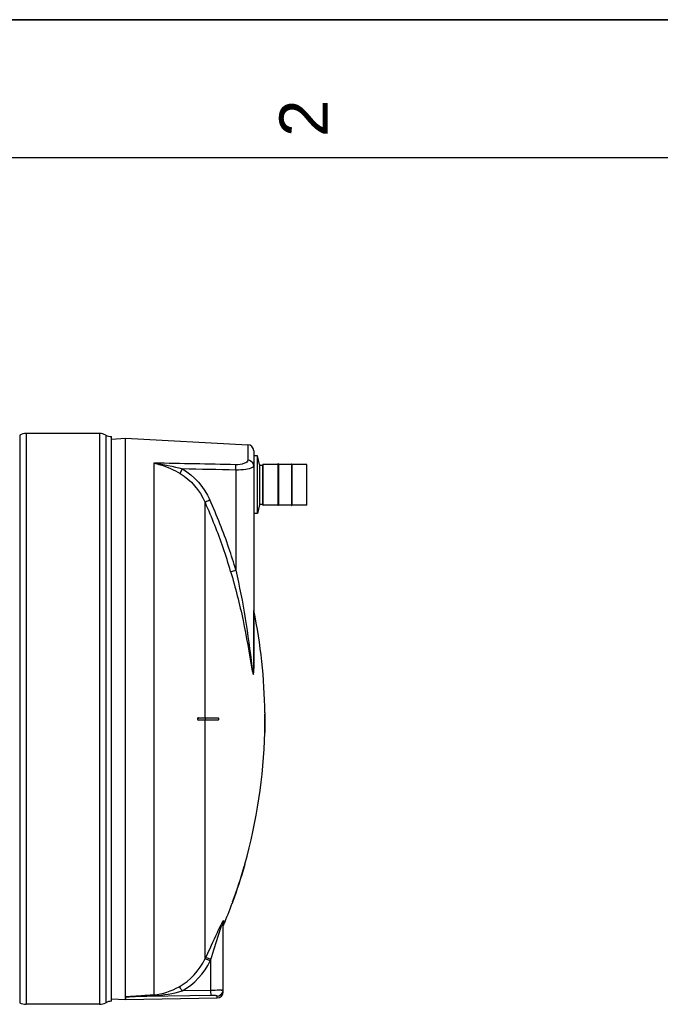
# Model space of a CAD drawing. Header units: millimetres. Extents: x 0 to 297, y 0 to 210.
# Tile 20 of 30: x 165 to 211, y 139 to 210. Entities that reach past the tile are written whole.
import ezdxf

# ---------------------------------------------------------------- set-up
doc = ezdxf.new("R2010")
doc.units = ezdxf.units.MM
doc.header["$LTSCALE"] = 16.335
doc.layers.get('0').update_dxf_attribs({"linetype": 'CONTINUOUS'})
doc.layers.add('08_SURFACES', color=7, linetype='CONTINUOUS')
doc.layers.add('AXES_REF', color=7, linetype='CONTINUOUS')
doc.styles.add('TEXTSTYLE_2', font='arial.ttf')

# ---------------------------------------------------------------- blocks, each defined once
blk = doc.blocks.new('MARGEA4_BL0', base_point=(148.514, 105.014))
at = {"color": 7, "linetype": 'Continuous'}
for p, q in [((297.014, 210.014), (0.014, 210.014)), ((287.014, 200.014), (10.014, 200.014))]:
    blk.add_line(p, q, dxfattribs=at)
at = {"color": 7, "linetype": 'Continuous', "style": 'TEXTSTYLE_2', "oblique": 0.00002}
blk.add_text('2', height=3.5, rotation=90, dxfattribs=at).set_placement((187.389, 201.514))

msp = doc.modelspace()

# ---------------------------------------------------------------- linework, layer by layer
at = {"color": 7, "linetype": 'Continuous'}
for p, q in [((0, 210), (297, 210)), ((170.85, 180.031), (165.546, 180.031)), ((171.734, 138.902), (171.734, 179.81)), ((171.737, 179.634), (172.742, 179.687)), ((172.742, 179.687), (181.604, 179.222)), ((172.742, 139.219), (172.742, 179.687)), ((182.023, 178.781), (182.023, 163.007)), ((182.447, 177.793), (182.447, 174.855)), ((182.447, 177.738), (182.695, 177.738)), ((182.695, 174.857), (182.695, 177.791)), ((183.782, 177.8), (182.703, 177.8)), ((183.817, 177.836), (183.782, 177.836)), ((183.782, 177.836), (183.782, 174.813)), ((183.817, 177.836), (183.817, 174.813)), ((184.754, 177.8), (183.817, 177.8)), ((184.754, 177.836), (184.789, 177.836)), ((184.754, 177.836), (184.754, 174.813)), ((184.789, 177.836), (184.789, 174.813)), ((185.868, 177.8), (184.789, 177.8)), ((185.877, 174.857), (185.877, 177.791)), ((182.447, 174.91), (182.695, 174.91)), ((183.782, 174.848), (182.703, 174.848)), ((183.817, 174.813), (183.782, 174.813)), ((184.754, 174.848), (183.817, 174.848)), ((184.754, 174.813), (184.789, 174.813)), ((185.868, 174.848), (184.789, 174.848)), ((179.813, 139.584), (179.813, 144.58)), ((172.742, 139.216), (172.742, 139.026)), ((172.749, 139.026), (179.379, 139.142)), ((170.85, 138.681), (165.546, 138.681)), ((171.737, 139.078), (172.742, 139.026))]:
    msp.add_line(p, q, dxfattribs=at)
at = {"color": 9, "linetype": 'Continuous'}
for p, q in [((165.078, 179.914), (165.078, 138.798)), ((165.546, 180.031), (165.546, 138.681)), ((170.85, 180.031), (170.85, 138.681)), ((171.318, 179.914), (171.318, 138.798)), ((181.604, 179.222), (181.604, 178.106)), ((174.798, 177.889), (174.798, 139.375)), ((182.703, 174.848), (182.703, 177.8)), ((185.868, 174.848), (185.868, 177.8)), ((180.732, 177.385), (180.732, 170.136)), ((178.491, 175.072), (178.523, 175.001)), ((178.491, 175.072), (178.523, 175.001)), ((182.032, 162.966), (182.032, 167.215)), ((179.847, 144.747), (179.847, 144.422)), ((178.491, 141.955), (178.536, 142.047)), ((178.501, 141.976), (178.536, 142.047)), ((178.884, 141.834), (178.929, 141.927)), ((178.894, 141.854), (178.929, 141.927)), ((178.929, 139.689), (178.929, 141.927)), ((172.749, 139.216), (172.742, 139.216)), ((178.937, 139.328), (172.749, 139.216)), ((172.749, 139.026), (172.749, 139.216)), ((178.929, 139.689), (176.84, 139.651)), ((179.379, 139.142), (179.379, 139.276))]:
    msp.add_line(p, q, dxfattribs=at)
msp.add_lwpolyline([(182.032, 162.966), (182.03, 162.971), (182.028, 162.975), (182.027, 162.98), (182.026, 162.985), (182.025, 162.989), (182.024, 162.994), (182.023, 162.998), (182.023, 163.003), (182.023, 163.007)], dxfattribs=at)
at = {"color": 7, "linetype": 'Continuous'}
msp.add_lwpolyline([(172.742, 139.219), (172.742, 139.218), (172.742, 139.218), (172.742, 139.217), (172.742, 139.217), (172.742, 139.216), (172.742, 139.216)], dxfattribs=at)
for centre, radius, start, end in [((165.546, 179.037), 0.994, 90, 118.07249), ((170.85, 179.037), 0.994, 61.92751, 90), ((171.734, 180.694), 0.884, 241.92751, 270), ((181.581, 178.781), 0.442, 0, 87), ((182.703, 177.791), 0.00884, 90, 180), ((185.868, 177.791), 0.00884, 0, 90), ((182.703, 174.857), 0.00884, 180, 270), ((185.868, 174.857), 0.00884, 270, 360), ((179.371, 139.584), 0.442, 271, 360), ((165.546, 139.676), 0.994, 241.92751, 270), ((170.85, 139.676), 0.994, 270, 298.07249), ((171.734, 138.018), 0.884, 90, 118.07249)]:
    msp.add_arc(centre, radius, start, end, dxfattribs=at)
at = {"color": 9, "linetype": 'Continuous'}
for centre, radius, start, end in [((144.756, 159.719), 37.065, 18.95632, 24.35031), ((144.724, 159.703), 37.489, 18.71813, 24.46984), ((144.777, 159.727), 37.042, 16.15397, 18.95452), ((144.747, 159.712), 37.464, 16.15397, 18.7161), ((186.245, 141.255), 7.315, 152.97971, 154.05481), ((184.886, 142.565), 5.484, 159.72675, 160.85326), ((183.085, 142.864), 3.769, 152.0081, 152.94282), ((179.523, 143.536), 3.836, 272.3448, 273.0337), ((179.375, 139.715), 0.438, 339.67961, 345.1144), ((179.371, 139.716), 0.442, 345.10838, 352.48322), ((179.379, 139.715), 0.434, 352.46954, 359.97748)]:
    msp.add_arc(centre, radius, start, end, dxfattribs=at)
for points in [[(180.716, 177.774), (178.744, 177.814), (176.771, 177.852), (174.798, 177.889)], [(174.798, 177.889), (175.498, 177.814), (176.193, 177.665), (176.868, 177.464)], [(182.009, 177.794), (181.964, 177.958), (181.774, 178.098), (181.604, 178.106)], [(182.023, 177.69), (182.023, 177.725), (182.018, 177.76), (182.009, 177.794)], [(176.694, 177.133), (177.481, 176.673), (178.12, 175.904), (178.491, 175.072)], [(176.868, 177.464), (177.728, 176.966), (178.434, 176.136), (178.845, 175.232)], [(180.732, 177.385), (179.444, 177.412), (178.156, 177.438), (176.868, 177.464)], [(179.813, 144.58), (179.813, 144.634), (179.819, 144.699), (179.858, 144.736)], [(176.634, 139.959), (177.427, 140.402), (178.097, 141.136), (178.491, 141.955)], [(176.84, 139.651), (177.711, 140.135), (178.449, 140.937), (178.884, 141.834)], [(174.798, 139.375), (175.439, 139.418), (176.073, 139.646), (176.634, 139.959)], [(174.815, 139.315), (175.499, 139.344), (176.182, 139.463), (176.84, 139.651)], [(179.379, 139.276), (179.545, 139.279), (179.728, 139.407), (179.786, 139.563)]]:
    msp.add_open_spline(points, degree=3, dxfattribs=at)
for points, knots in [([(174.798, 177.889), (174.961, 177.856), (175.623, 177.685), (176.249, 177.393), (176.694, 177.133)], [0, 0, 0, 0, 0.244546, 1, 1, 1, 1]), ([(181.604, 178.106), (181.604, 177.995), (181.238, 177.781), (180.935, 177.769), (180.716, 177.774)], [0, 0, 0, 0, 0.338359, 1, 1, 1, 1]), ([(180.732, 177.385), (180.732, 177.425), (180.732, 177.555), (180.733, 177.686), (180.716, 177.774)], [0, 0, 0, 0, 0.315006, 1, 1, 1, 1]), ([(182.023, 177.69), (182.023, 177.654), (181.982, 177.606), (181.938, 177.578), (181.923, 177.569)], [0, 0, 0, 0, 0.672409, 1, 1, 1, 1]), ([(176.694, 177.133), (176.701, 177.152), (176.755, 177.264), (176.816, 177.373), (176.868, 177.464)], [0, 0, 0, 0, 0.163359, 1, 1, 1, 1]), ([(181.923, 177.569), (181.784, 177.488), (181.376, 177.405), (180.975, 177.381), (180.732, 177.385)], [0, 0, 0, 0, 0.398951, 1, 1, 1, 1]), ([(178.491, 175.072), (178.507, 175.079), (178.625, 175.132), (178.743, 175.185), (178.845, 175.232)], [0, 0, 0, 0, 0.130533, 1, 1, 1, 1]), ([(180.357, 170.033), (180.373, 170.037), (180.499, 170.069), (180.623, 170.105), (180.732, 170.136)], [0, 0, 0, 0, 0.130961, 1, 1, 1, 1]), ([(180.357, 170.033), (180.696, 168.863), (181.306, 166.52), (181.695, 164.134), (181.902, 162.954)], [0, 0, 0, 0, 0.504279, 1, 1, 1, 1]), ([(180.732, 170.136), (180.987, 168.977), (181.446, 166.657), (181.752, 164.313), (181.902, 163.146)], [0, 0, 0, 0, 0.50198, 1, 1, 1, 1]), ([(181.902, 163.146), (181.924, 162.972), (181.978, 162.327), (182.023, 162.88), (182.023, 163.007)], [0, 0, 0, 0, 0.578658, 1, 1, 1, 1]), ([(181.902, 162.954), (181.925, 162.824), (182.025, 162.312), (182.032, 162.834), (182.032, 162.966)], [0, 0, 0, 0, 0.49922, 1, 1, 1, 1]), ([(178.536, 142.047), (178.829, 142.656), (179.202, 143.46), (179.575, 144.265), (179.667, 144.456)], [0, 0, 0, 0, 0.761227, 1, 1, 1, 1]), ([(178.929, 141.927), (179.126, 142.539), (179.38, 143.353), (179.637, 144.166), (179.705, 144.364)], [0, 0, 0, 0, 0.754541, 1, 1, 1, 1]), ([(179.742, 144.465), (179.75, 144.488), (179.751, 144.515), (179.813, 144.602), (179.813, 144.58)], [0, 0, 0, 0, 0.531399, 1, 1, 1, 1]), ([(179.757, 144.633), (179.769, 144.656), (179.777, 144.682), (179.847, 144.77), (179.847, 144.747)], [0, 0, 0, 0, 0.524126, 1, 1, 1, 1]), ([(178.884, 141.834), (178.801, 141.873), (178.682, 141.909), (178.531, 141.979), (178.491, 141.955)], [0, 0, 0, 0, 0.666101, 1, 1, 1, 1]), ([(178.929, 141.927), (178.846, 141.966), (178.727, 142.002), (178.576, 142.071), (178.536, 142.047)], [0, 0, 0, 0, 0.665943, 1, 1, 1, 1]), ([(176.84, 139.651), (176.8, 139.722), (176.732, 139.822), (176.669, 139.936), (176.634, 139.959)], [0, 0, 0, 0, 0.658849, 1, 1, 1, 1]), ([(172.742, 139.219), (172.903, 139.258), (173.246, 139.26), (173.929, 139.323), (174.45, 139.353), (174.798, 139.375)], [0, 0, 0, 0, 0.241317, 0.493368, 1, 1, 1, 1]), ([(172.749, 139.216), (172.751, 139.232), (172.817, 139.215), (172.884, 139.231), (173.003, 139.233), (173.128, 139.241), (173.302, 139.249), (173.517, 139.259), (173.863, 139.275), (174.296, 139.293), (174.642, 139.308), (174.815, 139.315)], [0, 0, 0, 0, 0.022418, 0.060863, 0.121006, 0.184015, 0.246431, 0.37188, 0.497418, 0.748651, 1, 1, 1, 1]), ([(174.815, 139.315), (174.812, 139.328), (174.82, 139.339), (174.8, 139.363), (174.799, 139.36)], [0, 0, 0, 0, 0.817511, 1, 1, 1, 1]), ([(179.68, 139.703), (179.633, 139.701), (179.383, 139.694), (179.132, 139.691), (178.929, 139.689)], [0, 0, 0, 0, 0.187344, 1, 1, 1, 1]), ([(178.937, 139.328), (178.936, 139.341), (178.933, 139.462), (178.931, 139.582), (178.929, 139.689)], [0, 0, 0, 0, 0.111817, 1, 1, 1, 1]), ([(179.379, 139.276), (179.379, 139.289), (179.32, 139.303), (179.193, 139.327), (179.043, 139.33), (178.937, 139.328)], [0, 0, 0, 0, 0.083923, 0.293432, 1, 1, 1, 1]), ([(179.813, 139.715), (179.813, 139.707), (179.767, 139.714), (179.747, 139.706), (179.726, 139.705)], [0, 0, 0, 0, 0.257506, 1, 1, 1, 1])]:
    msp.add_open_spline(points, degree=3, knots=knots, dxfattribs=at)
at = {"layer": '08_SURFACES', "color": 9, "linetype": 'Continuous'}
for p, q in [((178.491, 175.072), (178.491, 159.445)), ((178.491, 159.268), (178.491, 141.955)), ((178.507, 159.445), (178.507, 159.268)), ((182.834, 159.71), (182.852, 159.71)), ((182.826, 158.472), (182.843, 158.472)), ((181.376, 148.749), (181.358, 148.749)), ((180.519, 146.097), (180.5, 146.097))]:
    msp.add_line(p, q, dxfattribs=at)
at = {"layer": '08_SURFACES', "color": 7, "linetype": 'Continuous'}
for p, q in [((182.833, 159.798), (182.851, 159.798)), ((182.833, 159.798), (182.834, 159.71)), ((182.852, 159.71), (182.851, 159.798)), ((178.024, 159.445), (179.443, 159.445)), ((179.443, 159.268), (178.024, 159.268)), ((182.813, 159.445), (182.853, 159.445)), ((182.813, 159.268), (182.853, 159.268)), ((182.826, 158.472), (182.824, 158.384)), ((182.824, 158.384), (182.841, 158.384)), ((182.841, 158.384), (182.843, 158.472)), ((181.383, 148.837), (181.358, 148.749)), ((181.361, 148.761), (181.358, 148.749)), ((181.368, 148.783), (181.361, 148.761)), ((181.376, 148.749), (181.401, 148.836)), ((181.383, 148.837), (181.401, 148.837)), ((181.401, 148.836), (181.401, 148.837)), ((180.5, 146.097), (180.468, 146.009)), ((180.469, 146.01), (180.468, 146.009)), ((180.468, 146.009), (180.487, 146.009)), ((180.471, 146.015), (180.469, 146.012)), ((180.475, 146.027), (180.471, 146.015)), ((180.487, 146.009), (180.508, 146.067)), ((180.508, 146.067), (180.519, 146.097))]:
    msp.add_line(p, q, dxfattribs=at)
for points in [[(181.376, 148.749), (181.381, 148.765), (181.385, 148.78), (181.389, 148.794), (181.393, 148.807), (181.396, 148.817)], [(181.398, 148.826), (181.4, 148.832), (181.401, 148.837)], [(180.5, 146.097), (180.496, 146.086), (180.492, 146.074), (180.488, 146.063), (180.484, 146.053), (180.481, 146.043), (180.475, 146.027)], [(180.487, 146.009), (180.488, 146.01), (180.489, 146.014), (180.491, 146.02)], [(180.494, 146.029), (180.498, 146.039), (180.503, 146.052), (180.508, 146.066)], [(180.508, 146.066), (180.513, 146.081), (180.519, 146.097)]]:
    msp.add_lwpolyline(points, dxfattribs=at)
for radius, start, end in [(38.804, 0.65259, 11.68403), (38.804, 358.69474, 359.86949), (38.804, 0.13051, 0.52207), (38.822, 358.69534, 359.86954), (38.822, 0.13046, 0.52183), (38.822, 359.86954, 0.21743), (38.804, 344.27202, 358.56419), (38.804, 340.02034, 344.13634), (38.822, 340.02983, 344.14375), (38.804, 337.36465, 339.88146)]:
    msp.add_arc((144.032, 159.356), radius, start, end, dxfattribs=at)
for points in [[(177.986, 159.431), (177.94, 159.399), (177.968, 159.268), (178.024, 159.268)], [(179.443, 159.445), (179.502, 159.445), (179.502, 159.268), (179.443, 159.268)]]:
    msp.add_open_spline(points, degree=3, dxfattribs=at)
for points, knots in [([(178.046, 159.268), (178.01, 159.268), (177.943, 159.35), (178.006, 159.445), (178.046, 159.445)], [0, 0, 0, 0, 0.472816, 1, 1, 1, 1]), ([(178.024, 159.445), (178.017, 159.445), (178.004, 159.442), (177.991, 159.435), (177.986, 159.431)], [0, 0, 0, 0, 0.468451, 1, 1, 1, 1]), ([(182.81, 159.388), (182.81, 159.362), (182.822, 159.335), (182.799, 159.268), (182.813, 159.268)], [0, 0, 0, 0, 0.652772, 1, 1, 1, 1]), ([(182.813, 159.445), (182.808, 159.445), (182.816, 159.414), (182.811, 159.402), (182.81, 159.388)], [0, 0, 0, 0, 0.286516, 1, 1, 1, 1]), ([(182.831, 159.268), (182.822, 159.268), (182.837, 159.316), (182.822, 159.356), (182.837, 159.397), (182.822, 159.445), (182.831, 159.445)], [0, 0, 0, 0, 0.156581, 0.500104, 0.843522, 1, 1, 1, 1])]:
    msp.add_open_spline(points, degree=3, knots=knots, dxfattribs=at)
at = {"layer": 'AXES_REF', "color": 7, "linetype": 'Continuous'}
for p, q in [((182.31, 178.413), (182.023, 178.413)), ((182.31, 174.235), (182.31, 178.413)), ((182.447, 177.793), (182.31, 178.413)), ((182.447, 174.855), (182.31, 174.235)), ((182.31, 174.235), (182.023, 174.235))]:
    msp.add_line(p, q, dxfattribs=at)

# ---------------------------------------------------------------- block references
at = {"color": 7, "linetype": 'Continuous'}
msp.add_blockref('MARGEA4_BL0', (148.514, 105.014), dxfattribs=at)

doc.saveas('drawing.dxf')
